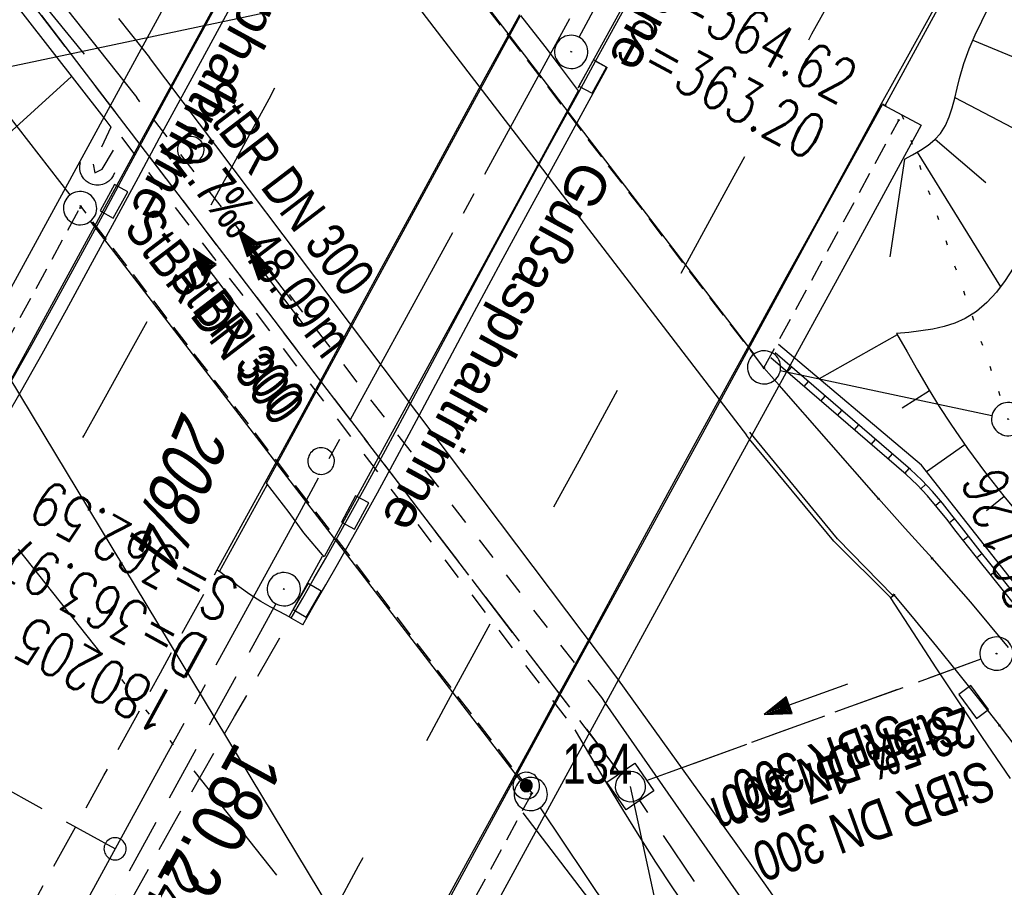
# Model space of a CAD drawing. Extents: x 507875 to 508634, y 446340 to 447363.
# Tile 27 of 71: x 508123 to 508167, y 446575 to 446614. Entities that reach past the tile are written whole.
import ezdxf

# ---------------------------------------------------------------- set-up
doc = ezdxf.new("R2010")
doc.units = 0
doc.header["$LTSCALE"] = 10
doc.header["$MEASUREMENT"] = 0
for name, pattern in [('ACAD_ISO14W100', [25.5, 12, -3, 0.5, -3, 0.5, -3, 0.5, -3]), ('ACHSE', [5.5, 4, -0.5, 0.5, -0.5]), ('AUSGEZOGEN', [0]), ('LT00', [0]), ('LT01', [0.2, 0.1, -0.1]), ('LT02', [0.4, 0.2, -0.2]), ('LT11', [0.3, 0.2, -0.1]), ('LT12', [0.4, 0.3, -0.1]), ('LT17', [0.15, 0.1, -0.05]), ('PUNKTX2_STR', [0.6, 0.1, -0.5]), ('STRICHLINIE2', [0.375, 0.25, -0.125])]:
    doc.linetypes.add(name, pattern=pattern)
doc.layers.get('0').update_dxf_attribs({"linetype": 'LT00'})
for name, color, linetype in [('--EK_FBR', 250, 'LT00'), ('--EK_Halt-Pfeil', 4, 'LT00'), ('--EK_Haltung', 7, 'STRICHLINIE2'), ('--EK_Haltung-Text', 140, 'LT00'), ('--EK_Schacht-Text', 5, 'LT00'), ('--EK_ST-93-1', 30, 'LT17'), ('--EL_DFK_AB_L', 21, 'LT00'), ('--EL_DFK_AB_P', 7, 'LT00'), ('--EL_Halt-Pfeil', 4, 'LT00'), ('--EL_Haltung', 182, 'STRICHLINIE2'), ('--EL_Haltung-Text', 182, 'LT00'), ('-AX-093', 35, 'ACHSE'), ('-ST-93-1', 250, 'LT00'), ('DFK_AB_L', 21, 'LT00'), ('DFK_AB_P', 7, 'LT00'), ('DFK_FLUR_NR', 250, 'LT00'), ('DFK_KATASTER', 250, 'LT00'), ('DFK_NUTZUNGSGRENZE', 70, 'PUNKTX2_STR'), ('DFK_TOPO-SYM', 252, 'LT00'), ('DFK_VERMPKT', 252, 'LT00'), ('DL', 182, 'LT12'), ('DL_PFEIL', 201, 'LT00'), ('DL_TEXT', 182, 'LT00'), ('MITTELSTREIFEN-Ü_LINIE', 250, 'LT11'), ('PFEIL', 140, 'AUSGEZOGEN'), ('RINNE_TEXT', 11, 'Continuous'), ('TELEKOM', 210, 'ACAD_ISO14W100'), ('V127_AFBR_BAB', 250, 'LT00'), ('V127_BOESCH', 250, 'LT00'), ('V127_BOSCHUNG', 250, 'LT00'), ('V127_BR_KAPPE', 30, 'LT00'), ('V127_BR_WID', 30, 'LT17'), ('V127_GEHWEG', 250, 'LT00'), ('V127_GRABEN', 250, 'LT00'), ('V127_H_BORD', 8, 'LT00'), ('V127_KA_MULD', 182, 'LT00'), ('V127_KA_PRUF', 182, 'LT00'), ('V127_LG_MARK', 250, 'LT02'), ('V127_MAUER', 141, 'LT00'), ('V127_PARK_MS', 1, 'LT00'), ('V127_RINNE', 182, 'LT00'), ('V127_SINKK', 182, 'LT00'), ('V127_UK_DURCH', 182, 'LT00'), ('V127_Verdeckt', 253, 'LT00'), ('V127_ZAUN', 40, 'LT00')]:
    doc.layers.add(name, color=color, linetype=linetype)
doc.styles.add('Arial', font='ARIAL.TTF')
doc.styles.add('Beschrift', font='ARIAL.TTF')
doc.styles.add('Haltungsbeschriftung', font='ARIAL.TTF', dxfattribs={"width": 0.75})
doc.styles.add('schachtbeschriftung', font='romans.shx', dxfattribs={"width": 0.75, "height": 2})
doc.styles.get("Standard").update_dxf_attribs({"font": 'ARIAL.TTF'})

# ---------------------------------------------------------------- blocks, each defined once
blk = doc.blocks.new('SYMB7010')
at = {"color": 0, "linetype": 'ByBlock'}
for points in [[(-0.031408, 0.499213), (-0.093728, 0.49134), (-0.15457, 0.475719), (-0.212975, 0.452595), (-0.268021, 0.422333), (-0.31884, 0.385411), (-0.36463, 0.342411), (-0.40467, 0.29401), (-0.438329, 0.240973), (-0.465074, 0.184136), (-0.484486, 0.124395), (-0.496256, 0.062692), (-0.5002, 0)], [(0.5002, 0), (0.496256, 0.062692), (0.484485, 0.124395), (0.465074, 0.184136), (0.438329, 0.240973), (0.40467, 0.29401), (0.36463, 0.342411), (0.31884, 0.385411), (0.268021, 0.422333), (0.212975, 0.452595), (0.15457, 0.475719), (0.093728, 0.49134), (0.031408, 0.499213), (-0.031408, 0.499213)], [(-0.5002, 0), (-0.496256, -0.062692), (-0.484486, -0.124395), (-0.465075, -0.184136), (-0.438329, -0.240973), (-0.404671, -0.29401), (-0.36463, -0.342411), (-0.31884, -0.385411), (-0.268021, -0.422333), (-0.212975, -0.452595), (-0.154571, -0.475719), (-0.093728, -0.49134), (-0.031408, -0.499213), (0.031408, -0.499213)], [(0.031408, -0.499213), (0.093728, -0.491341), (0.15457, -0.475719), (0.212975, -0.452595), (0.268021, -0.422333), (0.31884, -0.385411), (0.36463, -0.342411), (0.404671, -0.294011), (0.438329, -0.240974), (0.465075, -0.184136), (0.484486, -0.124395), (0.496256, -0.062692), (0.500201, 0)]]:
    blk.add_lwpolyline(points, dxfattribs=at)
blk = doc.blocks.new('SYMB7005')
at = {"color": 0, "linetype": 'ByBlock'}
for p, q in [((-0.5005, 0), (-0.496554, -0.062729)), ((-0.22, -0.04784), (-0.22, 0.04784)), ((-0.2, -0.101888), (-0.2, 0.101888)), ((-0.18, -0.134415), (-0.18, 0.134415)), ((-0.16, -0.158785), (-0.16, 0.158786)), ((-0.14, -0.175417), (-0.14, 0.175417)), ((-0.12, -0.190319), (-0.12, 0.190319)), ((-0.1, -0.201009), (-0.1, 0.201009)), ((-0.08, -0.210244), (-0.08, 0.210244)), ((-0.06, -0.216311), (-0.06, 0.216311)), ((-0.04, -0.22156), (-0.04, 0.22156)), ((0.01073, 0.225245), (-0.032092, 0.223205)), ((-0.02, -0.22353), (-0.02, 0.22353)), ((0, -0.22539), (0, 0.22559)), ((0.02, -0.22353), (0.02, 0.22353)), ((0.04, -0.22156), (0.04, 0.22156)), ((0.06, -0.216311), (0.06, 0.216311)), ((0.08, -0.210244), (0.08, 0.210244)), ((0.1, -0.201009), (0.1, 0.201009)), ((0.12, -0.190319), (0.12, 0.190319)), ((0.14, -0.175417), (0.14, 0.175417)), ((0.16, -0.158785), (0.16, 0.158785)), ((0.18, -0.134415), (0.18, 0.134415)), ((0.2, -0.101888), (0.2, 0.101888)), ((0.22, -0.047839), (0.22, 0.04784))]:
    blk.add_line(p, q, dxfattribs=at)
for points in [[(0.5005, 0), (0.496553, 0.062729), (0.484776, 0.124469), (0.465353, 0.184246), (0.438592, 0.241118), (0.404913, 0.294187), (0.364849, 0.342616), (0.319031, 0.385642), (0.268181, 0.422586), (0.213103, 0.452866), (0.154663, 0.476004), (0.093784, 0.491635), (0.031427, 0.499512), (-0.031427, 0.499512), (-0.093784, 0.491635), (-0.154663, 0.476004), (-0.213103, 0.452866), (-0.268181, 0.422586), (-0.319031, 0.385642), (-0.364849, 0.342616), (-0.404913, 0.294187), (-0.438592, 0.241118), (-0.465353, 0.184246), (-0.484776, 0.124469), (-0.496554, 0.062729), (-0.5005, 0)], [(-0.032092, 0.223205), (-0.073754, 0.213098), (-0.11275, 0.195289), (-0.147671, 0.170422), (-0.177255, 0.139395), (-0.200432, 0.10333), (-0.216366, 0.063531), (-0.224479, 0.021435), (-0.224479, -0.021435)], [(0.2255, 0), (0.221425, 0.042676), (0.209347, 0.08381), (0.189703, 0.121915), (0.163202, 0.155613), (0.130803, 0.183687), (0.093676, 0.205122), (0.053164, 0.219144), (0.01073, 0.225245)], [(0.01073, -0.225245), (0.053164, -0.219144), (0.093676, -0.205122), (0.130803, -0.183687), (0.163202, -0.155613), (0.189703, -0.121915), (0.209347, -0.08381), (0.221425, -0.042676), (0.2255, 0)], [(0.031427, -0.499513), (0.093784, -0.491635), (0.154663, -0.476004), (0.213103, -0.452866), (0.268182, -0.422587), (0.319031, -0.385642), (0.364849, -0.342616), (0.404913, -0.294187), (0.438592, -0.241118), (0.465354, -0.184247), (0.484776, -0.124469), (0.496554, -0.062729), (0.500501, 0)], [(-0.496554, -0.062729), (-0.484776, -0.124469), (-0.465353, -0.184246), (-0.438592, -0.241118), (-0.404913, -0.294187), (-0.364849, -0.342616), (-0.319031, -0.385642), (-0.268182, -0.422586), (-0.213103, -0.452866), (-0.154663, -0.476004), (-0.093784, -0.491635), (-0.031427, -0.499513), (0.031427, -0.499513)], [(-0.224479, -0.021435), (-0.216366, -0.063531), (-0.200432, -0.10333), (-0.177255, -0.139395), (-0.147671, -0.170422), (-0.11275, -0.195289), (-0.073754, -0.213098), (-0.032092, -0.223205), (0.01073, -0.225245)]]:
    blk.add_lwpolyline(points, dxfattribs=at)
blk = doc.blocks.new('SYMB2')
at = {"color": 0, "linetype": 'ByBlock', "flags": 128}
for points in [[(-0.031395, 0.499013), (-0.093691, 0.491144), (-0.154509, 0.475528), (-0.21289, 0.452414), (-0.267913, 0.422164), (-0.318712, 0.385257), (-0.364484, 0.342274), (-0.404509, 0.293893), (-0.438154, 0.240877), (-0.464888, 0.184062), (-0.484292, 0.124345), (-0.496058, 0.062667), (-0.5, 0)], [(0.5, 0), (0.496057, 0.062667), (0.484292, 0.124345), (0.464888, 0.184062), (0.438153, 0.240877), (0.404509, 0.293893), (0.364484, 0.342274), (0.318712, 0.385257), (0.267913, 0.422164), (0.21289, 0.452414), (0.154509, 0.475528), (0.093691, 0.491144), (0.031395, 0.499013), (-0.031395, 0.499013)], [(-0.5, 0), (-0.496058, -0.062667), (-0.484292, -0.124345), (-0.464888, -0.184062), (-0.438154, -0.240877), (-0.404509, -0.293893), (-0.364485, -0.342274), (-0.318712, -0.385257), (-0.267914, -0.422164), (-0.21289, -0.452414), (-0.154509, -0.475529), (-0.093691, -0.491144), (-0.031395, -0.499014), (0.031395, -0.499014)], [(0.031395, -0.499014), (0.093691, -0.491144), (0.154509, -0.475529), (0.21289, -0.452414), (0.267914, -0.422164), (0.318712, -0.385257), (0.364485, -0.342274), (0.404509, -0.293893), (0.438154, -0.240877), (0.464889, -0.184062), (0.484292, -0.124345), (0.496058, -0.062667), (0.5, 0)]]:
    blk.add_lwpolyline(points, dxfattribs=at)
blk = doc.blocks.new('SYMB0003')
at = {"color": 0, "linetype": 'ByBlock'}
for p, q in [((-0.015712, 0), (0.010166, 0.012015)), ((0, -0.021257), (-0.015712, 0)), ((0.010166, 0.012015), (0, -0.021257))]:
    blk.add_line(p, q, dxfattribs=at)
for points in [[(-0.031395, 0.499013), (-0.093691, 0.491144), (-0.154509, 0.475528), (-0.21289, 0.452414), (-0.267913, 0.422164), (-0.318712, 0.385257), (-0.364484, 0.342274), (-0.404509, 0.293893), (-0.438154, 0.240877), (-0.464888, 0.184062), (-0.484292, 0.124345), (-0.496058, 0.062667), (-0.5, 0)], [(0.5, 0), (0.496057, 0.062667), (0.484292, 0.124345), (0.464888, 0.184062), (0.438153, 0.240877), (0.404509, 0.293893), (0.364484, 0.342274), (0.318712, 0.385257), (0.267913, 0.422164), (0.21289, 0.452414), (0.154509, 0.475528), (0.093691, 0.491144), (0.031395, 0.499013), (-0.031395, 0.499013)], [(-0.5, 0), (-0.496058, -0.062667), (-0.484292, -0.124345), (-0.464888, -0.184062), (-0.438154, -0.240877), (-0.404509, -0.293893), (-0.364485, -0.342274), (-0.318712, -0.385257), (-0.267914, -0.422164), (-0.21289, -0.452414), (-0.154509, -0.475529), (-0.093691, -0.491144), (-0.031395, -0.499014), (0.031395, -0.499014)], [(0.031395, -0.499014), (0.093691, -0.491144), (0.154509, -0.475529), (0.21289, -0.452414), (0.267914, -0.422164), (0.318712, -0.385257), (0.364485, -0.342274), (0.404509, -0.293893), (0.438154, -0.240877), (0.464889, -0.184062), (0.484292, -0.124345), (0.496058, -0.062667), (0.5, 0)]]:
    blk.add_lwpolyline(points, dxfattribs=at)
blk = doc.blocks.new('SYMB0011')
at = {"color": 0, "linetype": 'ByBlock'}
for p, q in [((0.5, 0), (-0.5, 0)), ((0, 0.5), (0, -0.5))]:
    blk.add_line(p, q, dxfattribs=at)
blk = doc.blocks.new('Pfreil3')
at = {"layer": 'PFEIL'}
blk.add_hatch(color=256, dxfattribs=at).paths.add_polyline_path([(-1.549, 0.273), (-1.549, -0.273), (0, 0)])
for p, q in [((-1.549, 0), (-4.831, 0)), ((-1.549, -0.273), (-1.549, 0.273)), ((-1.549, 0.273), (0, 0)), ((0, 0), (-1.549, -0.273))]:
    blk.add_line(p, q, dxfattribs=at)
blk = doc.blocks.new('SYMB0652')
at = {"color": 0, "linetype": 'ByBlock'}
blk.add_lwpolyline([(-0.15, -0.075), (0.15, -0.075), (0.15, 0.075), (-0.15, 0.075), (-0.15, -0.075)], dxfattribs=at)
blk = doc.blocks.new('SYMB1107')
at = {"color": 0, "linetype": 'ByBlock'}
for points in [[(-0.2, 0), (-0.196157, 0.039018), (-0.184776, 0.076537), (-0.166294, 0.111114), (-0.141421, 0.141421), (-0.111114, 0.166294), (-0.076537, 0.184776), (-0.039018, 0.196157), (0, 0.2)], [(0, 0.2), (0.039018, 0.196157), (0.076537, 0.184776), (0.111114, 0.166294), (0.141421, 0.141421), (0.166294, 0.111114), (0.184776, 0.076537), (0.196157, 0.039018), (0.2, 0)]]:
    blk.add_lwpolyline(points, dxfattribs=at)
blk = doc.blocks.new('SYMB1210')
at = {"color": 0, "linetype": 'ByBlock'}
blk.add_line((0.018815, -0.179014), (0.055623, -0.17119), dxfattribs=at)
for points in [[(-0.2, -0.2), (-0.2, 0.2), (0.2, 0.2), (0.2, -0.2), (-0.2, -0.2)], [(0.018815, 0.179014), (-0.018815, 0.179014), (-0.055623, 0.17119), (-0.09, 0.155885), (-0.120444, 0.133766), (-0.145623, 0.105801), (-0.164438, 0.073213), (-0.176067, 0.037424), (-0.18, 0)], [(0.18, 0), (0.176067, 0.037424), (0.164438, 0.073213), (0.145623, 0.105801), (0.120444, 0.133766), (0.09, 0.155885), (0.055623, 0.17119), (0.018815, 0.179014)], [(-0.18, 0), (-0.176067, -0.037424), (-0.164438, -0.073213), (-0.145623, -0.105801), (-0.120444, -0.133766), (-0.09, -0.155885), (-0.055623, -0.17119), (-0.018815, -0.179014), (0.018815, -0.179014)], [(0.055623, -0.17119), (0.09, -0.155885), (0.120444, -0.133766), (0.145623, -0.105801), (0.164438, -0.073213), (0.176067, -0.037424), (0.18, 0)]]:
    blk.add_lwpolyline(points, dxfattribs=at)
blk = doc.blocks.new('SYMB0070')
at = {"color": 0, "linetype": 'ByBlock'}
for p, q in [((-0.5, 0), (0.2, 0)), ((0.5, 0), (0.2, 0.1)), ((0.2, 0.1), (0.2, 0)), ((0.468, 0), (0.21, 0.086)), ((0.21, 0.086), (0.21, -0.086)), ((0.21, -0.086), (0.468, 0)), ((0.22, -0.072), (0.437, 0)), ((0.23, -0.058), (0.405, 0)), ((0.24, -0.045), (0.374, 0)), ((0.342, 0), (0.25, 0.031)), ((0.25, 0.031), (0.25, -0.031)), ((0.25, -0.031), (0.342, 0)), ((0.26, -0.017), (0.31, 0)), ((0.27, -0.003), (0.279, 0))]:
    blk.add_line(p, q, dxfattribs=at)
for points in [[(0.2, 0), (0.2, -0.1), (0.5, 0)], [(0.437, 0), (0.22, 0.072), (0.22, -0.072)], [(0.405, 0), (0.23, 0.058), (0.23, -0.058)], [(0.374, 0), (0.24, 0.045), (0.24, -0.045)], [(0.31, 0), (0.26, 0.017), (0.26, -0.017)], [(0.279, 0), (0.27, 0.003), (0.27, -0.003)]]:
    blk.add_lwpolyline(points, dxfattribs=at)

msp = doc.modelspace()

# ---------------------------------------------------------------- linework, layer by layer
at = {"layer": '--EK_FBR'}
for p, q in [((508134.259, 446623.349), (508155.605, 446595.499)), ((508149.762, 446584.562), (508128.684, 446612.533))]:
    msp.add_line(p, q, dxfattribs=at)
at = {"layer": '--EK_FBR', "color": 2}
for points in [[(508148.807, 446612.371), (508150.412, 446615.3)], [(508141.999, 446574.374), (508143.3, 446576.76), (508144.604, 446579.145), (508145.908, 446581.529), (508147.21, 446583.915), (508148.449, 446586.194), (508149.685, 446588.474), (508150.921, 446590.755), (508152.159, 446593.035), (508153.4, 446595.313), (508154.737, 446597.755), (508156.078, 446600.195), (508157.42, 446602.635), (508158.76, 446605.076), (508159.741, 446606.869), (508160.722, 446608.662), (508161.704, 446610.454), (508162.868, 446612.569), (508164.039, 446614.68)], [(508127.295, 446614.297), (508128.342, 446612.967)], [(508131.738, 446589.42), (508132.822, 446591.392), (508133.904, 446593.365), (508135.242, 446595.819), (508136.576, 446598.275), (508137.907, 446600.732), (508139.238, 446603.19), (508140.769, 446606.015), (508142.304, 446608.838), (508143.844, 446611.658), (508145.392, 446614.474)], [(508167.508, 446580.007), (508166.257, 446581.857), (508165.209, 446583.429), (508164.169, 446585.006), (508163.134, 446586.587), (508162.102, 446588.17), (508159.543, 446590.717), (508155.752, 446595.321)], [(508168.045, 446558.163), (508166.365, 446560.664), (508164.685, 446563.164), (508163.331, 446565.18), (508161.976, 446567.195), (508160.616, 446569.206), (508159.248, 446571.213), (508157.87, 446573.212), (508156.478, 446575.201), (508155.07, 446577.179), (508149.834, 446584.461)]]:
    msp.add_lwpolyline(points, dxfattribs=at)
at = {"layer": '--EK_FBR'}
for points in [[(508128.342, 446612.967), (508128.684, 446612.533)], [(508134.994, 446587.305), (508134.564, 446587.528), (508134.136, 446587.757), (508133.716, 446587.997), (508133.216, 446588.313), (508132.732, 446588.653), (508132.285, 446588.997), (508131.846, 446589.352)]]:
    msp.add_lwpolyline(points, dxfattribs=at)
at = {"layer": '--EK_Haltung'}
for p, q in [((508148.061, 446613.448), (508162.155, 446639.59)), ((508149.92, 446580.242), (508121.651, 446617.278)), ((508134.388, 446587.89), (508113.211, 446549.316)), ((508166.177, 446585.387), (508151.08, 446579.903)), ((508172.119, 446547.372), (508150.794, 446579.024))]:
    msp.add_line(p, q, dxfattribs=at)
at = {"layer": '--EK_Schacht-Text', "flags": 128}
msp.add_lwpolyline([(508140.303, 446542.359), (508155.935, 446554.025), (508150.375, 446579.646)], dxfattribs=at)
at = {"layer": '--EK_ST-93-1', "ltscale": 2.5}
msp.add_line((508127.138, 446576.837), (508092.065, 446596.07), dxfattribs=at)
at = {"layer": '--EL_DFK_AB_L'}
for p, q in [((508096.72, 446642.905), (508125.101, 446606.332)), ((508142.69, 446616.429), (508155.944, 446599.153)), ((508126.017, 446605.144), (508145.424, 446579.904)), ((508166.677, 446596.376), (508157.134, 446598.402)), ((508146.299, 446578.688), (508155.422, 446565.101))]:
    msp.add_line(p, q, dxfattribs=at)
at = {"layer": '--EL_Haltung'}
for p, q in [((508148.061, 446613.448), (508162.155, 446639.59)), ((508149.92, 446580.242), (508121.651, 446617.278)), ((508134.388, 446587.89), (508113.211, 446549.316)), ((508166.177, 446585.387), (508151.08, 446579.903)), ((508172.119, 446547.372), (508150.794, 446579.024))]:
    msp.add_line(p, q, dxfattribs=at)
at = {"layer": '-AX-093', "ltscale": 0.2}
msp.add_lwpolyline([(508147.628, 446614.276), (508141.579, 446603.204), (508135.522, 446592.135), (508129.459, 446581.07), (508123.392, 446570.007), (508116.029, 446556.588), (508107.111, 446540.332), (508100.981, 446529.16), (508094.853, 446517.986), (508088.731, 446506.81), (508082.615, 446495.629)], dxfattribs=at)
at = {"layer": 'DFK_AB_L'}
for p, q in [((508096.72, 446642.905), (508125.101, 446606.332)), ((508142.69, 446616.429), (508155.944, 446599.153)), ((508126.017, 446605.144), (508145.424, 446579.904)), ((508166.677, 446596.376), (508157.134, 446598.402)), ((508146.299, 446578.688), (508155.422, 446565.101))]:
    msp.add_line(p, q, dxfattribs=at)
at = {"layer": 'DFK_KATASTER'}
for p, q in [((508120.86, 446611.798), (508142.69, 446616.429)), ((508149.561, 446553.081), (508114.87, 446610.528))]:
    msp.add_line(p, q, dxfattribs=at)
at = {"layer": 'DFK_NUTZUNGSGRENZE', "ltscale": 0.2}
for p, q in [((508161.75, 446610.437), (508162.621, 446609.94)), ((508162.621, 446609.94), (508167.163, 446596.927))]:
    msp.add_line(p, q, dxfattribs=at)
at = {"layer": 'DL'}
for p, q in [((508149.92, 446580.242), (508121.651, 446617.278)), ((508166.177, 446585.387), (508151.08, 446579.903))]:
    msp.add_line(p, q, dxfattribs=at)
at = {"layer": 'MITTELSTREIFEN-Ü_LINIE', "flags": 128}
for points in [[(508102.823, 446536.558), (508104.384, 446539.406), (508105.939, 446542.257), (508107.49, 446545.111), (508109.037, 446547.966), (508110.584, 446550.821), (508112.133, 446553.676), (508114.474, 446557.979), (508116.822, 446562.279), (508119.175, 446566.576), (508121.532, 446570.871), (508124.082, 446575.509), (508126.633, 446580.146), (508129.186, 446584.783), (508131.738, 446589.42)], [(508106.087, 446534.691), (508107.465, 446537.213), (508108.849, 446539.731), (508110.235, 446542.248), (508111.623, 446544.765), (508113.01, 446547.282), (508114.394, 446549.8), (508115.772, 446552.322), (508117.094, 446554.756), (508118.412, 446557.192), (508119.727, 446559.63), (508121.042, 446562.068), (508122.359, 446564.505), (508123.679, 446566.94), (508125.006, 446569.372), (508127.483, 446573.863), (508129.988, 446578.339), (508132.52, 446582.8), (508135.078, 446587.246)]]:
    msp.add_lwpolyline(points, dxfattribs=at)
at = {"layer": 'TELEKOM', "ltscale": 0.05, "flags": 128}
msp.add_lwpolyline([(508474.982, 447165.553), (508473.172, 447165.084), (508474.673, 447159.364), (508464.672, 447154.328), (508456.661, 447151.277), (508453.539, 447150.41), (508444.602, 447148.803), (508441.981, 447148.995), (508439.155, 447149.476), (508437.854, 447150.277), (508435.953, 447153.679), (508433.953, 447160.482), (508432.252, 447163.983), (508431.951, 447165.284), (508432.552, 447176.789), (508431.941, 447177.756), (508416.745, 447181.791), (508378.627, 447181.391), (508374.691, 447166.96), (508370.19, 447168.143), (508366.264, 447168.543), (508362.179, 447169.984), (508358.413, 447171.665), (508347.839, 447167.262), (508337.4, 447169.983), (508328.414, 447171.935), (508322.641, 447172.543), (508316.286, 447172.936), (508310.426, 447172.329), (508294.909, 447170.287), (508285.316, 447168.639), (508276.487, 447167.205), (508271.842, 447166.858), (508264.535, 447167.811), (508253.336, 447170.847), (508250.234, 447179.486), (508234.735, 447192.344), (508230.978, 447195.531), (508227.158, 447198.133), (508210.966, 447203.512), (508203.353, 447206.262), (508189.318, 447199.877), (508186.179, 447190.406), (508183.805, 447181.725), (508180.252, 447166.858), (508182.036, 447154.933), (508172.713, 447111.806), (508163.222, 447073.34), (508154.785, 447034.675), (508153.031, 446995.556), (508154.9, 446955.58), (508158.105, 446912.014), (508138.041, 446875.457), (508116.295, 446837.958), (508103.884, 446802.928), (508083.738, 446761.261), (508071.735, 446745.953), (508067.468, 446734.788), (508063.405, 446727.276), (508059.458, 446719.322), (508062.263, 446713.436), (508069.977, 446704.887), (508081.477, 446692.274), (508095.24, 446677.226), (508103.795, 446669.378), (508122.044, 446644.24), (508132.002, 446636.813), (508105.767, 446613.366), (508119.825, 446594.076), (508150.119, 446555.817), (508154.748, 446559.461), (508167.768, 446536.941), (508183.181, 446511.575), (508186.807, 446510.85), (508218.928, 446451.464), (508225.819, 446439.687), (508234.16, 446421.749), (508247.216, 446396.382), (508258.477, 446371.283), (508263.554, 446356.788), (508266.895, 446346.738)], dxfattribs=at)
at = {"layer": 'V127_AFBR_BAB', "color": 0}
for points in [[(508148.807, 446612.371), (508150.412, 446615.3)], [(508141.999, 446574.374), (508143.3, 446576.76), (508144.604, 446579.145), (508145.908, 446581.529), (508147.21, 446583.915), (508148.449, 446586.194), (508149.685, 446588.474), (508150.921, 446590.755), (508152.159, 446593.035), (508153.4, 446595.313), (508154.737, 446597.755), (508156.078, 446600.195), (508157.42, 446602.635), (508158.76, 446605.076), (508159.741, 446606.869), (508160.722, 446608.662), (508161.704, 446610.454), (508162.868, 446612.569), (508164.039, 446614.68)], [(508127.295, 446614.297), (508128.342, 446612.967)], [(508131.738, 446589.42), (508132.822, 446591.392), (508133.904, 446593.365), (508135.242, 446595.819), (508136.576, 446598.275), (508137.907, 446600.732), (508139.238, 446603.19), (508140.769, 446606.015), (508142.304, 446608.838), (508143.844, 446611.658), (508145.392, 446614.474)], [(508167.508, 446580.007), (508166.257, 446581.857), (508165.209, 446583.429), (508164.169, 446585.006), (508163.134, 446586.587), (508162.102, 446588.17), (508159.543, 446590.717), (508155.752, 446595.321)], [(508168.045, 446558.163), (508166.365, 446560.664), (508164.685, 446563.164), (508163.331, 446565.18), (508161.976, 446567.195), (508160.616, 446569.206), (508159.248, 446571.213), (508157.87, 446573.212), (508156.478, 446575.201), (508155.07, 446577.179), (508149.834, 446584.461)]]:
    msp.add_lwpolyline(points, dxfattribs=at)
at = {"layer": 'V127_BOESCH'}
for points in [[(508162.729, 446607.943), (508163.099, 446608.145), (508163.458, 446608.354), (508163.795, 446608.58), (508164.099, 446608.83), (508164.359, 446609.113), (508164.583, 446609.464), (508164.756, 446609.853), (508164.891, 446610.27), (508165.002, 446610.705), (508165.104, 446611.149), (508165.211, 446611.591), (508165.412, 446612.268), (508165.652, 446612.922), (508165.923, 446613.556), (508166.217, 446614.177), (508166.527, 446614.787)], [(508173.897, 446614.411), (508173.027, 446612.879), (508172.155, 446611.33), (508171.28, 446609.757), (508170.403, 446608.156), (508169.521, 446606.521), (508168.636, 446604.847), (508168.313, 446604.232), (508167.983, 446603.623), (508167.639, 446603.032), (508167.274, 446602.471), (508166.881, 446601.95), (508166.454, 446601.483), (508165.985, 446601.081), (508165.469, 446600.756), (508165.009, 446600.553), (508164.519, 446600.399), (508164.005, 446600.284), (508163.472, 446600.199), (508162.928, 446600.134), (508162.377, 446600.078)], [(508162.377, 446600.078), (508162.848, 446599.25), (508163.323, 446598.426), (508163.807, 446597.607), (508164.303, 446596.797), (508164.817, 446595.999), (508165.582, 446594.889), (508166.385, 446593.804), (508167.219, 446592.742), (508168.08, 446591.699)]]:
    msp.add_lwpolyline(points, dxfattribs=at)
at = {"layer": 'V127_BOSCHUNG'}
for p, q in [((508165.818, 446613.32), (508168.843, 446612.068)), ((508121.122, 446607.994), (508125.174, 446611.679)), ((508165.009, 446610.733), (508170.294, 446607.956)), ((508164.118, 446608.849), (508166.405, 446606.901)), ((508163.312, 446608.265), (508167.065, 446602.182)), ((508162.729, 446607.943), (508162.076, 446603.546)), ((508162.404, 446600.03), (508158.893, 446598.035)), ((508163.869, 446597.504), (508162.622, 446596.721)), ((508165.459, 446595.062), (508163.731, 446593.848)), ((508167.233, 446592.726), (508166.428, 446592.085))]:
    msp.add_line(p, q, dxfattribs=at)
at = {"layer": 'V127_BR_KAPPE'}
for points in [[(508122.166, 446597.499), (508120.435, 446598.469), (508127.111, 446610.702), (508132.75, 446621.079), (508141.315, 446636.892), (508143.093, 446635.952), (508134.398, 446619.965), (508128.669, 446609.454), (508122.166, 446597.499)], [(508136.573, 446590.002), (508135.65, 446591.087), (508134.989, 446592.004), (508133.963, 446593.338), (508139.28, 446603.14), (508145.412, 446614.43), (508146.51, 446613.031), (508147.165, 446612.173), (508148.019, 446611.027), (508142.768, 446601.393), (508136.573, 446590.002)], [(508161.745, 446610.407), (508163.489, 446609.475), (508160.554, 446604.082), (508155.083, 446594.1), (508148.928, 446582.796), (508142.523, 446571.028), (508140.783, 446571.964), (508147.257, 446583.875), (508153.461, 446595.26), (508158.789, 446605.052), (508161.745, 446610.407)]]:
    msp.add_lwpolyline(points, dxfattribs=at)
at = {"layer": 'V127_BR_WID'}
for p, q in [((508156.398, 446598.534), (508136.049, 446625.019)), ((508156.398, 446598.534), (508162.48, 446609.71)), ((508121.421, 446598.169), (508125.597, 446605.822)), ((508145.947, 446579.354), (508125.597, 446605.822)), ((508141.934, 446571.97), (508145.947, 446579.354))]:
    msp.add_line(p, q, dxfattribs=at)
at = {"layer": 'V127_GEHWEG'}
msp.add_line((508162.27, 446588.301), (508162.22, 446588.257), dxfattribs=at)
for points in [[(508167.419, 446585.924), (508165.72, 446587.957), (508163.976, 446589.95), (508163.371, 446590.621), (508162.765, 446591.291), (508162.16, 446591.963), (508161.561, 446592.639), (508157.084, 446597.751)], [(508168.098, 446580.994), (508167.013, 446582.419), (508166.083, 446583.609), (508165.14, 446584.79), (508164.188, 446585.964), (508163.231, 446587.134), (508162.27, 446588.301)]]:
    msp.add_lwpolyline(points, dxfattribs=at)
at = {"layer": 'V127_GRABEN'}
for points in [[(508120.633, 446617.516), (508126.626, 446609.813)], [(508124.993, 446614.667), (508127.527, 446611.468)], [(508167.984, 446555.544), (508166.933, 446557.218), (508165.878, 446558.891), (508164.817, 446560.559), (508163.748, 446562.222), (508162.403, 446564.28), (508161.041, 446566.329), (508159.667, 446568.368), (508158.281, 446570.401), (508156.887, 446572.428), (508155.487, 446574.45), (508154.083, 446576.47), (508149.258, 446583.403)], [(508167.373, 446553.89), (508166.444, 446555.369), (508165.503, 446556.839), (508164.546, 446558.299), (508163.571, 446559.745), (508162.574, 446561.177), (508161.655, 446562.452), (508160.72, 446563.717), (508159.773, 446564.973), (508158.819, 446566.224), (508157.861, 446567.472), (508156.904, 446568.721), (508155.952, 446569.974), (508155.01, 446571.233), (508154.082, 446572.501), (508153.172, 446573.782), (508152.284, 446575.078), (508151.517, 446576.243), (508150.769, 446577.42), (508150.034, 446578.606), (508149.309, 446579.8), (508148.592, 446580.998), (508148.257, 446581.563)]]:
    msp.add_lwpolyline(points, dxfattribs=at)
at = {"layer": 'V127_H_BORD'}
for p, q in [((508131.846, 446589.352), (508134.002, 446593.264)), ((508134.994, 446587.305), (508136.498, 446590.04)), ((508131.738, 446589.42), (508131.846, 446589.352)), ((508135.078, 446587.246), (508134.994, 446587.305))]:
    msp.add_line(p, q, dxfattribs=at)
for points in [[(508148.027, 446611.169), (508150.966, 446616.54)], [(508161.869, 446610.371), (508165.32, 446616.725), (508165.219, 446616.786)], [(508162.102, 446588.17), (508162.22, 446588.257), (508159.708, 446590.825), (508155.761, 446595.637)]]:
    msp.add_lwpolyline(points, dxfattribs=at)
at = {"layer": 'V127_LG_MARK', "ltscale": 3, "flags": 128}
for points in [[(508108.353, 446563.829), (508110.399, 446567.563), (508112.444, 446571.298), (508114.486, 446575.035), (508116.105, 446578.003), (508117.723, 446580.972), (508119.344, 446583.939), (508120.969, 446586.904), (508122.601, 446589.864), (508124.243, 446592.82), (508124.982, 446594.142), (508125.722, 446595.464), (508126.46, 446596.787), (508127.913, 446599.406), (508129.357, 446602.03), (508130.795, 446604.657), (508132.231, 446607.285), (508134.079, 446610.668), (508135.928, 446614.051), (508137.782, 446617.431), (508139.41, 446620.388), (508141.04, 446623.344), (508142.672, 446626.299), (508144.303, 446629.255), (508145.931, 446632.212), (508147.556, 446635.171), (508149.175, 446638.133), (508150.908, 446641.323), (508152.634, 446644.517), (508154.355, 446647.713), (508156.073, 446650.912), (508157.788, 446654.111), (508159.503, 446657.311), (508161.22, 446660.51), (508163.173, 446664.142), (508165.13, 446667.772), (508167.088, 446671.401), (508169.047, 446675.03), (508171.005, 446678.659), (508172.962, 446682.289), (508176.861, 446689.542), (508180.749, 446696.802), (508184.624, 446704.068), (508190.681, 446715.488), (508196.706, 446726.926), (508198.968, 446731.242), (508201.225, 446735.56), (508203.475, 446739.882), (508205.717, 446744.208), (508207.951, 446748.538), (508209.375, 446751.31), (508210.797, 446754.084), (508212.217, 446756.858)], [(508060.761, 446434.224), (508062.162, 446436.848), (508063.565, 446439.472), (508064.969, 446442.095), (508066.376, 446444.716), (508068.256, 446448.204), (508070.141, 446451.688), (508072.03, 446455.17), (508073.923, 446458.651), (508075.818, 446462.13), (508077.713, 446465.609), (508080.134, 446470.055), (508082.555, 446474.5), (508084.976, 446478.946), (508087.398, 446483.391), (508089.822, 446487.835), (508092.712, 446493.126), (508095.605, 446498.415), (508098.5, 446503.703), (508101.397, 446508.99), (508104.354, 446514.385), (508107.311, 446519.779), (508110.266, 446525.175), (508113.218, 446530.572), (508115.243, 446534.28), (508117.268, 446537.988), (508119.294, 446541.696), (508121.321, 446545.402), (508123.352, 446549.107), (508125.083, 446552.257), (508126.815, 446555.405), (508128.547, 446558.554), (508130.278, 446561.703), (508132.006, 446564.854), (508134.047, 446568.588), (508136.082, 446572.325), (508138.115, 446576.063), (508140.147, 446579.802), (508142.18, 446583.54), (508144.305, 446587.443), (508146.184, 446590.891), (508148.063, 446594.34), (508149.941, 446597.789), (508151.219, 446600.141), (508152.498, 446602.492), (508153.776, 446604.844), (508155.057, 446607.194), (508156.807, 446610.397), (508158.56, 446613.598), (508160.315, 446616.797), (508162.07, 446619.997), (508163.824, 446623.198), (508165.575, 446626.4), (508167.234, 446629.443), (508168.89, 446632.489), (508170.543, 446635.535), (508172.196, 446638.582)]]:
    msp.add_lwpolyline(points, dxfattribs=at)
at = {"layer": 'V127_MAUER'}
for p, q in [((508157.448, 446598.343), (508157.643, 446598.57)), ((508158.205, 446597.69), (508158.401, 446597.917)), ((508158.962, 446597.037), (508159.158, 446597.264)), ((508159.72, 446596.384), (508159.916, 446596.612)), ((508160.477, 446595.731), (508160.673, 446595.959)), ((508161.235, 446595.079), (508161.431, 446595.306)), ((508161.992, 446594.426), (508162.188, 446594.653)), ((508162.75, 446593.773), (508162.946, 446594)), ((508163.471, 446593.081), (508163.69, 446593.285)), ((508164.133, 446592.332), (508164.362, 446592.526)), ((508164.757, 446591.551), (508164.994, 446591.735)), ((508165.374, 446590.763), (508165.609, 446590.949)), ((508165.993, 446589.978), (508166.227, 446590.166)), ((508166.618, 446589.197), (508166.852, 446589.385))]:
    msp.add_line(p, q, dxfattribs=at)
for points in [[(508184.74, 446564.639), (508183.507, 446566.511), (508182.271, 446568.381), (508181.03, 446570.247), (508179.781, 446572.108), (508178.522, 446573.962), (508177.25, 446575.807), (508176.073, 446577.485), (508174.886, 446579.156), (508173.69, 446580.821), (508172.487, 446582.481), (508171.28, 446584.138), (508170.071, 446585.794), (508163.495, 446594.148), (508157.055, 446599.588)], [(508167.875, 446588.116), (508167.011, 446589.186), (508166.151, 446590.26), (508165.298, 446591.344), (508164.875, 446591.888), (508164.443, 446592.43), (508163.993, 446592.962), (508163.514, 446593.473), (508163.003, 446593.95), (508156.904, 446599.208)], [(508167.641, 446587.927), (508166.778, 446588.998), (508165.916, 446590.074), (508165.062, 446591.159), (508164.64, 446591.702), (508164.211, 446592.239), (508163.769, 446592.762), (508163.302, 446593.261), (508162.803, 446593.727), (508156.708, 446598.98)]]:
    msp.add_lwpolyline(points, dxfattribs=at)
at = {"layer": 'V127_PARK_MS'}
msp.add_lwpolyline([(508134.994, 446587.305), (508134.564, 446587.528), (508134.136, 446587.757), (508133.716, 446587.997), (508133.216, 446588.313), (508132.732, 446588.653), (508132.285, 446588.997), (508131.846, 446589.352)], dxfattribs=at)
at = {"layer": 'V127_RINNE'}
for p, q in [((508148.807, 446612.371), (508149.333, 446612.083)), ((508135.597, 446586.945), (508135.078, 446587.246))]:
    msp.add_line(p, q, dxfattribs=at)
for points in [[(508146.006, 446641.17), (508144.581, 446638.559), (508143.158, 446635.948), (508141.42, 446632.755), (508139.684, 446629.56), (508137.949, 446626.365), (508136.213, 446623.171), (508134.475, 446619.978), (508133.034, 446617.335), (508131.593, 446614.692), (508130.154, 446612.047), (508128.72, 446609.4), (508127.644, 446607.406), (508126.569, 446605.413), (508125.49, 446603.421), (508124.404, 446601.433), (508123.307, 446599.452), (508122.196, 446597.478), (508121.508, 446596.273), (508120.816, 446595.071), (508120.124, 446593.868)], [(508146.533, 446640.882), (508145.108, 446638.272), (508143.685, 446635.661), (508141.947, 446632.468), (508140.212, 446629.274), (508138.476, 446626.079), (508136.74, 446622.885), (508135.002, 446619.691), (508133.561, 446617.048), (508132.12, 446614.404), (508130.682, 446611.761), (508129.248, 446609.115), (508128.172, 446607.122), (508127.097, 446605.128), (508126.017, 446603.134), (508124.929, 446601.144), (508123.831, 446599.159), (508122.718, 446597.182), (508122.028, 446595.975), (508121.336, 446594.772), (508120.645, 446593.57)], [(508135.078, 446587.246), (508135.601, 446588.148), (508136.123, 446589.051), (508136.641, 446589.956), (508137.549, 446591.569), (508138.444, 446593.191), (508139.327, 446594.818), (508140.203, 446596.449), (508141.074, 446598.083), (508141.944, 446599.718), (508142.816, 446601.352), (508144.113, 446603.763), (508145.418, 446606.17), (508146.729, 446608.574), (508148.043, 446610.976), (508148.807, 446612.371)], [(508135.597, 446586.945), (508136.12, 446587.848), (508136.643, 446588.752), (508137.163, 446589.66), (508138.073, 446591.277), (508138.97, 446592.902), (508139.855, 446594.533), (508140.732, 446596.166), (508141.604, 446597.801), (508142.474, 446599.436), (508143.345, 446601.069), (508144.641, 446603.478), (508145.945, 446605.884), (508147.255, 446608.286), (508149.333, 446612.083)]]:
    msp.add_lwpolyline(points, dxfattribs=at)
at = {"layer": 'V127_Verdeckt'}
for p, q in [((508134.259, 446623.349), (508155.605, 446595.499)), ((508149.762, 446584.562), (508128.684, 446612.533))]:
    msp.add_line(p, q, dxfattribs=at)
at = {"layer": 'V127_Verdeckt', "linetype": 'LT01'}
for p, q in [((508149.081, 446583.658), (508128.116, 446610.725)), ((508127.425, 446608.941), (508147.879, 446582.199))]:
    msp.add_line(p, q, dxfattribs=at)
at = {"layer": 'V127_Verdeckt'}
for points in [[(508128.342, 446612.967), (508128.684, 446612.533)], [(508157.084, 446597.751), (508156.398, 446598.534)], [(508155.752, 446595.321), (508155.605, 446595.499)], [(508149.834, 446584.461), (508149.762, 446584.562)], [(508149.258, 446583.403), (508149.081, 446583.658)], [(508148.257, 446581.563), (508147.879, 446582.199)]]:
    msp.add_lwpolyline(points, dxfattribs=at)
at = {"layer": 'V127_Verdeckt', "linetype": 'LT01'}
for points in [[(508127.527, 446611.468), (508128.116, 446610.725)], [(508126.626, 446609.813), (508126.951, 446609.395), (508126.149, 446607.723), (508126.222, 446607.333), (508126.563, 446607.492), (508127.425, 446608.941)]]:
    msp.add_lwpolyline(points, dxfattribs=at)
at = {"layer": 'V127_ZAUN'}
msp.add_lwpolyline([(508149.658, 446571.765), (508148.747, 446574.264), (508145.537, 446578.46)], dxfattribs=at)

# ---------------------------------------------------------------- block references
at = {"layer": '--EK_Halt-Pfeil', "yscale": 4, "zscale": 4}
for p, xscale, rotation in [((508131.871, 446602.324), 4.000000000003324, 127.3532000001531), ((508158.287, 446583.586), 3.999999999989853, 199.9654399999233)]:
    msp.add_blockref('SYMB0070', p, dxfattribs=dict(at, xscale=xscale, rotation=rotation))
at = {"layer": '--EL_DFK_AB_P', "xscale": 1.500000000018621, "yscale": 1.5, "zscale": 1.5, "rotation": 264.7377099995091}
for p in [(508125.56, 446605.738), (508156.401, 446598.558), (508167.411, 446596.22), (508145.881, 446579.31)]:
    msp.add_blockref('SYMB0003', p, dxfattribs=at)
at = {"layer": '--EL_Halt-Pfeil', "yscale": 4, "zscale": 4}
for p, xscale, rotation in [((508133.897, 446603.169), 4.000000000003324, 127.3532000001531), ((508158.287, 446583.586), 3.999999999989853, 199.9654399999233)]:
    msp.add_blockref('SYMB0070', p, dxfattribs=dict(at, xscale=xscale, rotation=rotation))
at = {"layer": '-ST-93-1', "rotation": 274.1956499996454}
msp.add_blockref('SYMB2', (508127.138, 446576.837), dxfattribs=at)
at = {"layer": 'DFK_AB_P', "xscale": 1.500000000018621, "yscale": 1.5, "zscale": 1.5, "rotation": 264.7377099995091}
for p in [(508125.56, 446605.738), (508156.401, 446598.558), (508167.411, 446596.22), (508145.881, 446579.31)]:
    msp.add_blockref('SYMB0003', p, dxfattribs=at)
at = {"layer": 'DFK_VERMPKT', "xscale": 1.200000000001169, "yscale": 1.200000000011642, "zscale": 1.2, "rotation": 264.7377100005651}
for name, p in [('SYMB7010', (508130.551, 446608.37)), ('SYMB7010', (508136.43, 446594.329)), ('SYMB7005', (508145.681, 446579.689))]:
    msp.add_blockref(name, p, dxfattribs=at)
at = {"layer": 'DL_PFEIL', "yscale": 4, "zscale": 4}
for p, xscale, rotation in [((508134.404, 446602.111), 4.000000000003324, 127.3532000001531), ((508158.287, 446583.586), 3.999999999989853, 199.9654399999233)]:
    msp.add_blockref('SYMB0070', p, dxfattribs=dict(at, xscale=xscale, rotation=rotation))
at = {"layer": 'PFEIL', "rotation": 129.1077818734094}
msp.add_blockref('Pfreil3', (508122.694, 446616.439), dxfattribs=at)
at = {"layer": 'V127_BR_WID', "xscale": 0.1, "yscale": 0.1, "zscale": 0.1, "rotation": 247.65211}
for p in [(508162.48, 446609.71), (508125.597, 446605.822), (508156.398, 446598.534), (508145.947, 446579.354)]:
    msp.add_blockref('SYMB0011', p, dxfattribs=at)
at = {"layer": 'V127_GEHWEG', "xscale": 0.1, "yscale": 0.1, "zscale": 0.1, "rotation": 247.65211}
for p in [(508161.561, 446592.639), (508163.976, 446589.95), (508162.27, 446588.301), (508167.013, 446582.419)]:
    msp.add_blockref('SYMB0011', p, dxfattribs=at)
at = {"layer": 'V127_KA_MULD', "xscale": 3.800000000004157, "yscale": 3.799999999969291, "zscale": 3.8, "rotation": 304.4019428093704}
msp.add_blockref('SYMB1210', (508150.375, 446579.646), dxfattribs=at)
at = {"layer": 'V127_KA_PRUF', "xscale": 1.5, "yscale": 1.5, "zscale": 1.5, "rotation": 247.65211}
for p in [(508147.705, 446612.789), (508134.749, 446588.55), (508166.882, 446585.644)]:
    msp.add_blockref('SYMB0003', p, dxfattribs=at)
at = {"layer": 'V127_SINKK', "zscale": 4.5}
for p, xscale, yscale, rotation in [((508148.677, 446611.673), 4.499999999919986, 4.49999999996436, 61.28432869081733), ((508127.083, 446606.045), 4.499999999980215, 4.500000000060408, 60.90837415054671), ((508137.961, 446592.01), 4.499999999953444, 4.499999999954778, 61.49985895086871), ((508135.804, 446588.048), 4.500000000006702, 4.49999999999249, 240.0871501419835), ((508165.851, 446583.46), 4.499999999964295, 4.499999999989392, 306.5394806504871)]:
    msp.add_blockref('SYMB0652', p, dxfattribs=dict(at, xscale=xscale, yscale=yscale, rotation=rotation))
at = {"layer": 'V127_UK_DURCH', "xscale": 4.000000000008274, "yscale": 4.000000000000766, "zscale": 4, "rotation": 163.2202076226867}
msp.add_blockref('SYMB1107', (508126.344, 446607.568), dxfattribs=at)

# ---------------------------------------------------------------- texts
at = {"layer": '--EK_Haltung-Text', "style": 'Haltungsbeschriftung', "width": 0.75}
for s, rotation, p in [('StBR DN 300', -52.6468, (508130.66, 446610.613)), ('12.7‰ 48.09m', -52.6468, (508129.039, 446608.675)), ('28.5‰ 17.56m', -160.0346, (508165.498, 446583.278)), ('StBR DN 300', -160.0346, (508166.372, 446580.871)), ('24.0‰ 45.51m', -118.7653, (508129.517, 446576.413))]:
    msp.add_text(s, height=1.8, rotation=rotation, dxfattribs=at).set_placement(p)
at = {"layer": '--EK_Schacht-Text', "style": 'schachtbeschriftung', "width": 0.75}
for s, rotation, p in [('D=364.62', -28.3282, (508150.968, 446615.154)), ('S=363.20', -28.3282, (508149.601, 446612.62)), ('180126', -250.0346, (508169.779, 446586.921)), ('S=362.59', -208.7653, (508132.854, 446588.735)), ('D=363.97', -208.7653, (508131.468, 446586.21)), ('180205', -208.7653, (508130.082, 446583.685))]:
    msp.add_text(s, height=2, rotation=rotation, dxfattribs=at).set_placement(p)
at = {"layer": '--EL_Haltung-Text', "style": 'Haltungsbeschriftung', "width": 0.75}
for rotation, p in [(-52.6468, (508127.49, 446604.816)), (-160.0346, (508164.921, 446583.397))]:
    msp.add_text('StBR DN 300', height=1.8, rotation=rotation, dxfattribs=at).set_placement(p)
at = {"layer": '-ST-93-1', "style": 'Beschrift', "width": 0.8}
msp.add_text('  180.2', height=2.5, rotation=-118.7363, dxfattribs=at).set_placement((508133.347, 446583.113))
at = {"layer": 'DFK_FLUR_NR', "oblique": 13.754, "width": 0.75}
msp.add_text('208/4', height=2.5, rotation=247.6521, dxfattribs=at).set_placement((508130.174, 446596.68))
at = {"layer": 'DFK_TOPO-SYM', "width": 0.75}
msp.add_text('134', height=1.8, rotation=0.0012, dxfattribs=at).set_placement((508147.311, 446579.779))
at = {"layer": 'DL_TEXT', "style": 'Haltungsbeschriftung', "width": 0.75}
for rotation, p in [(-52.6468, (508129.484, 446602.578)), (-160.0346, (508162.4, 446582.979))]:
    msp.add_text('StBR 300', height=1.8, rotation=rotation, dxfattribs=at).set_placement(p)
at = {"layer": 'RINNE_TEXT', "char_height": 1.8, "attachment_point": 7, "rotation": 241.2921, "line_spacing_factor": 0.3, "style": 'Arial'}
for s, insert in [('Gußasphaltrinne', (508136.204, 446622.231)), ('Bordrinne', (508154.546, 446622.058)), ('Gußasphaltrinne', (508147.552, 446608.303))]:
    msp.add_mtext(s, dxfattribs=dict(at, insert=insert))

doc.saveas('drawing.dxf')
